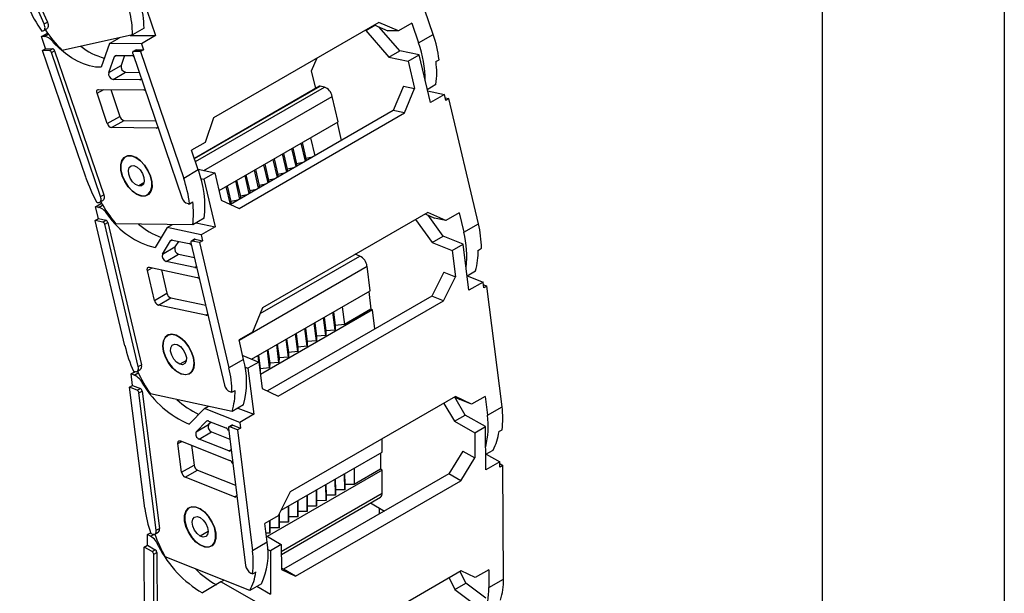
# Model space of a CAD drawing. Header units: millimetres. Extents: x 0 to 1816, y 0 to 1403.
# Tile 11 of 14: x 1593 to 1816, y 908 to 1038. Entities that reach past the tile are written whole.
import ezdxf

# ---------------------------------------------------------------- set-up
doc = ezdxf.new("R2010")
doc.units = ezdxf.units.MM
doc.header["$LTSCALE"] = 6.5
doc.layers.add('TEXT', color=140, linetype='Continuous', lineweight=25)

msp = doc.modelspace()

# ---------------------------------------------------------------- linework, layer by layer
at = {"color": 7, "linetype": 'Continuous'}
msp.add_line((1816.12, 1403.37), (1816.12, 0.02), dxfattribs=at)
for p, q in [((1598.43, 1037.21), (1584.02, 1069.56)), ((1584.73, 1069.97), (1599.14, 1037.62)), ((1686.62, 1034.85), (1676.82, 1063.61)), ((1619.94, 1045.52), (1623.67, 1034.56)), ((1598.31, 1035.72), (1599.02, 1036.12)), ((1598.43, 1037.21), (1599.14, 1037.62)), ((1621.07, 1036.27), (1618.45, 1034.76)), ((1674.27, 1037.56), (1636.8, 1015.92)), ((1671.34, 1035.74), (1673.4, 1036.93)), ((1673.27, 1036.98), (1676.32, 1035.68)), ((1678.73, 1035.65), (1674.27, 1037.56)), ((1679.04, 1031.13), (1674.4, 1036.5)), ((1681.77, 1037.4), (1678.73, 1035.65)), ((1681.77, 1037.4), (1683.3, 1032.93)), ((1597.8, 1034.35), (1599.16, 1035.14)), ((1598.73, 1031.61), (1597.8, 1034.35)), ((1598.43, 1034.35), (1597.8, 1034.35)), ((1597.85, 1035.59), (1598.16, 1035.66)), ((1598.43, 1034.35), (1599.35, 1034.88)), ((1618.45, 1034.76), (1602.48, 1031.21)), ((1613.25, 1032.81), (1615.48, 1034.1)), ((1617.88, 1034.63), (1623.67, 1034.56)), ((1623.67, 1034.56), (1620.49, 1032.73)), ((1671.34, 1035.74), (1676.57, 1029.7)), ((1678.73, 1035.65), (1676.32, 1035.68)), ((1683.3, 1032.93), (1686.62, 1034.85)), ((1598.03, 1031.21), (1598.73, 1031.61)), ((1598.73, 1031.61), (1600.32, 1031.6)), ((1599.61, 1031.19), (1600.32, 1031.6)), ((1600.54, 1032.96), (1600.77, 1033.09)), ((1613.25, 1032.81), (1611.31, 1027.39)), ((1620.49, 1032.73), (1613.25, 1032.81)), ((1620.49, 1032.73), (1620.96, 1031.36)), ((1607.83, 1002.45), (1598.03, 1031.21)), ((1599.61, 1031.19), (1598.03, 1031.21)), ((1600.09, 1030.73), (1600.79, 1031.14)), ((1611.22, 998.05), (1600.09, 1030.73)), ((1600.79, 1031.14), (1611.93, 998.46)), ((1613.05, 1026.18), (1614.35, 1029.8)), ((1614.35, 1029.8), (1614.8, 1030.06)), ((1614.7, 1030.07), (1618.25, 1030.02)), ((1616.67, 1030.04), (1615.88, 1027.81)), ((1618.5, 1030.51), (1629.64, 997.83)), ((1619.28, 1031.35), (1618.57, 1030.94)), ((1618.66, 1030.97), (1619.37, 1031.38)), ((1620.25, 1030.95), (1618.66, 1030.97)), ((1619.37, 1031.38), (1620.96, 1031.36)), ((1620.96, 1031.36), (1620.25, 1030.95)), ((1620.25, 1030.95), (1630.05, 1002.19)), ((1659.05, 1026.59), (1660.34, 1029.51)), ((1676.57, 1029.7), (1679.04, 1031.13)), ((1676.57, 1029.7), (1680.95, 1028.77)), ((1683.43, 1030.2), (1679.04, 1031.13)), ((1680.95, 1028.77), (1683.43, 1030.2)), ((1685.98, 1019.38), (1683.43, 1030.2)), ((1613.05, 1026.18), (1615.88, 1027.81)), ((1680.95, 1028.77), (1682.42, 1022.55)), ((1687.26, 1028.7), (1687.96, 1029.11)), ((1614.03, 1024.62), (1616.86, 1026.25)), ((1616.86, 1026.25), (1619.97, 1026.21)), ((1620.12, 1024.55), (1620.44, 1024.73)), ((1659.99, 1022.6), (1659.05, 1026.59)), ((1620.12, 1024.55), (1614.03, 1024.62)), ((1660.82, 1023.08), (1632.48, 1006.73)), ((1632.5, 1006.67), (1660.96, 1023.1)), ((1632.73, 1006), (1661.97, 1022.88)), ((1661.97, 1022.88), (1660.96, 1023.1)), ((1679.86, 1023.1), (1677.55, 1017.56)), ((1679.86, 1023.1), (1682.42, 1022.55)), ((1680.11, 1017.02), (1682.42, 1022.55)), ((1685.27, 1022.37), (1687.25, 1023.52)), ((1610.41, 1021.48), (1611.95, 1022.37)), ((1612.74, 1014.63), (1610.41, 1021.48)), ((1610.73, 1022.38), (1620.89, 1022.27)), ((1613.5, 1022.35), (1615.57, 1016.26)), ((1634.64, 1003.99), (1663.75, 1020.79)), ((1665.11, 1015.02), (1663.75, 1020.79)), ((1685.35, 1022.03), (1689.16, 1021.22)), ((1689.16, 1021.22), (1685.98, 1019.38)), ((1689.48, 1019.87), (1689.16, 1021.22)), ((1689.34, 1020.45), (1690.19, 1020.27)), ((1690.19, 1020.27), (1689.48, 1019.87)), ((1696.88, 991.88), (1690.19, 1020.27)), ((1612.74, 1014.63), (1615.57, 1016.26)), ((1636.8, 1015.92), (1634.89, 1010.34)), ((1677.55, 1017.56), (1640.68, 996.28)), ((1642.63, 995.38), (1680.11, 1017.02)), ((1680.11, 1017.02), (1677.55, 1017.56)), ((1613.69, 1013.71), (1616.52, 1015.34)), ((1623.85, 1013.59), (1613.69, 1013.71)), ((1616.52, 1015.34), (1623.7, 1015.26)), ((1623.85, 1013.59), (1624.17, 1013.78)), ((1638.07, 999.41), (1665.11, 1015.02)), ((1664.83, 1014.86), (1665.79, 1010.78)), ((1658.82, 1011.39), (1659.78, 1007.31)), ((1634.89, 1010.34), (1631.85, 1008.59)), ((1657.66, 1006.08), (1656.69, 1010.17)), ((1656.91, 1010.29), (1657.75, 1006.72)), ((1616.86, 1007.14), (1616.82, 1007.11)), ((1633.37, 1004.11), (1631.85, 1008.59)), ((1653.42, 1003.63), (1652.45, 1007.72)), ((1652.67, 1007.84), (1653.51, 1004.27)), ((1655.54, 1004.86), (1654.57, 1008.94)), ((1654.79, 1009.07), (1655.63, 1005.5)), ((1659.27, 1007.01), (1657.75, 1006.72)), ((1649.17, 1001.18), (1648.21, 1005.27)), ((1648.42, 1005.39), (1649.27, 1001.82)), ((1651.29, 1002.41), (1650.33, 1006.49)), ((1650.55, 1006.62), (1651.39, 1003.05)), ((1655.63, 1005.5), (1655.59, 1004.89)), ((1657.15, 1005.79), (1655.63, 1005.5)), ((1657.75, 1006.72), (1657.72, 1006.12)), ((1616.15, 1002.79), (1616.12, 1002.77)), ((1633.37, 1004.11), (1630.05, 1002.19)), ((1633.32, 1004.27), (1637.11, 1003.46)), ((1637.11, 1003.46), (1634.64, 1002.03)), ((1637.11, 1003.46), (1638.58, 997.24)), ((1644.93, 998.73), (1643.97, 1002.82)), ((1644.18, 1002.94), (1645.02, 999.38)), ((1647.05, 999.96), (1646.09, 1004.04)), ((1646.3, 1004.17), (1647.14, 1000.6)), ((1651.39, 1003.05), (1651.35, 1002.44)), ((1652.91, 1003.34), (1651.39, 1003.05)), ((1653.51, 1004.27), (1653.47, 1003.67)), ((1655.03, 1004.56), (1653.51, 1004.27)), ((1621.04, 1001.16), (1619.86, 1000.49)), ((1633.97, 1002.18), (1634.64, 1002.03)), ((1634.64, 1002.03), (1637.19, 991.21)), ((1640.69, 996.29), (1639.72, 1000.37)), ((1639.94, 1000.49), (1640.78, 996.93)), ((1642.81, 997.51), (1641.85, 1001.6)), ((1642.06, 1001.72), (1642.9, 998.15)), ((1647.14, 1000.6), (1647.11, 999.99)), ((1648.67, 1000.89), (1647.14, 1000.6)), ((1649.27, 1001.82), (1649.23, 1001.22)), ((1650.79, 1002.12), (1649.27, 1001.82)), ((1611.22, 998.05), (1611.93, 998.46)), ((1621.82, 998.45), (1622.3, 998.73)), ((1642.9, 998.15), (1642.87, 997.54)), ((1644.42, 998.44), (1642.9, 998.15)), ((1645.02, 999.38), (1644.99, 998.77)), ((1646.54, 999.67), (1645.02, 999.38)), ((1610.08, 995.76), (1611.43, 996.54)), ((1610.72, 993.06), (1610.08, 995.76)), ((1610.76, 995.62), (1610.08, 995.76)), ((1610.4, 996.69), (1610.74, 996.69)), ((1610.76, 995.62), (1611.66, 996.14)), ((1611.02, 996.76), (1611.73, 997.17)), ((1631.06, 996.45), (1631.4, 996.45)), ((1631.4, 996.45), (1632.1, 996.86)), ((1638.58, 997.24), (1642.63, 995.38)), ((1640.78, 996.93), (1640.74, 996.32)), ((1642.3, 997.22), (1640.78, 996.93)), ((1612.82, 993.89), (1613.04, 994.02)), ((1685.42, 994.48), (1647.95, 972.84)), ((1684.82, 994.13), (1686.92, 993.17)), ((1689.48, 992.62), (1685.42, 994.48)), ((1688.88, 989.08), (1685.47, 993.83)), ((1692.52, 994.38), (1689.48, 992.62)), ((1692.52, 994.38), (1693.56, 989.96)), ((1610.01, 992.65), (1610.72, 993.06)), ((1611.7, 992.29), (1610.01, 992.65)), ((1616.71, 964.25), (1610.01, 992.65)), ((1610.72, 993.06), (1612.41, 992.7)), ((1611.7, 992.29), (1612.41, 992.7)), ((1612.14, 991.77), (1612.85, 992.18)), ((1619.76, 959.49), (1612.14, 991.77)), ((1612.85, 992.18), (1620.46, 959.9)), ((1632.1, 991.68), (1614.66, 991.88)), ((1626.32, 991.02), (1627.55, 991.73)), ((1634.72, 993.19), (1632.1, 991.68)), ((1632.89, 992.13), (1637.19, 991.21)), ((1682.65, 992.88), (1686.41, 987.65)), ((1689.48, 992.62), (1686.92, 993.17)), ((1693.56, 989.96), (1696.88, 991.88)), ((1626.32, 991.02), (1623.55, 986.48)), ((1634.01, 989.38), (1626.32, 991.02)), ((1637.19, 991.21), (1634.01, 989.38)), ((1634.01, 989.38), (1634.33, 988.03)), ((1686.41, 987.65), (1688.88, 989.08)), ((1693.43, 987.28), (1688.88, 989.08)), ((1625.24, 985), (1627.09, 988.03)), ((1627.09, 988.03), (1627.39, 988.21)), ((1627.51, 988.2), (1631.27, 987.39)), ((1628.85, 987.91), (1628.07, 986.64)), ((1631.7, 987.6), (1639.31, 955.32)), ((1632.5, 988.37), (1631.79, 987.96)), ((1631.93, 987.98), (1632.64, 988.39)), ((1633.62, 987.62), (1631.93, 987.98)), ((1632.64, 988.39), (1634.33, 988.03)), ((1634.33, 988.03), (1633.62, 987.62)), ((1633.62, 987.62), (1640.32, 959.22)), ((1686.41, 987.65), (1690.95, 985.85)), ((1690.95, 985.85), (1693.43, 987.28)), ((1694.74, 976.84), (1693.43, 987.28)), ((1625.24, 985), (1628.07, 986.64)), ((1626.08, 983.36), (1628.91, 984.99)), ((1628.91, 984.99), (1632.5, 984.23)), ((1647.39, 971.52), (1670, 984.57)), ((1670, 984.57), (1668.97, 984.98)), ((1690.95, 985.85), (1691.71, 979.85)), ((1696.86, 985.93), (1697.57, 986.34)), ((1632.55, 981.98), (1626.08, 983.36)), ((1621.83, 981.27), (1622.91, 981.9)), ((1623.42, 974.51), (1621.83, 981.27)), ((1622.29, 982.03), (1633.08, 979.73)), ((1625, 981.45), (1626.25, 976.14)), ((1632.55, 981.98), (1632.97, 982.23)), ((1642.6, 965.53), (1671.62, 982.28)), ((1672.32, 976.71), (1671.62, 982.28)), ((1689.05, 980.9), (1686.32, 975.5)), ((1689.05, 980.9), (1691.71, 979.85)), ((1694.33, 980.12), (1696.19, 981.19)), ((1694.33, 980.1), (1697.92, 978.68)), ((1688.97, 974.45), (1691.71, 979.85)), ((1697.92, 978.68), (1694.74, 976.84)), ((1698.08, 977.38), (1697.92, 978.68)), ((1697.99, 978.1), (1698.79, 977.78)), ((1623.42, 974.51), (1626.25, 976.14)), ((1645.46, 961.2), (1672.32, 976.71)), ((1672.01, 976.53), (1672.52, 972.5)), ((1698.79, 977.78), (1698.08, 977.38)), ((1702.24, 950.38), (1698.79, 977.78)), ((1624.31, 973.47), (1627.14, 975.1)), ((1635.1, 971.17), (1624.31, 973.47)), ((1627.14, 975.1), (1635.05, 973.41)), ((1686.32, 975.5), (1649.04, 953.98)), ((1651.5, 952.81), (1688.97, 974.45)), ((1688.97, 974.45), (1686.32, 975.5)), ((1635.1, 971.17), (1635.52, 971.41)), ((1647.95, 972.84), (1645.64, 967.31)), ((1672.87, 972.36), (1647.47, 957.7)), ((1664.39, 967.8), (1663.88, 971.84)), ((1664.01, 971.91), (1664.4, 968.83)), ((1666, 973.06), (1666.51, 969.03)), ((1672.52, 972.5), (1666.51, 969.03)), ((1672.87, 972.36), (1672.52, 972.5)), ((1673.41, 968.05), (1672.87, 972.36)), ((1660.14, 965.35), (1659.64, 969.39)), ((1659.77, 969.46), (1660.16, 966.38)), ((1662.26, 966.58), (1661.76, 970.61)), ((1661.89, 970.69), (1662.28, 967.61)), ((1666.51, 969.03), (1664.4, 968.83)), ((1645.64, 967.31), (1642.6, 965.56)), ((1655.9, 962.91), (1655.39, 966.94)), ((1655.53, 967.01), (1655.91, 963.93)), ((1658.02, 964.13), (1657.52, 968.16)), ((1657.65, 968.24), (1658.03, 965.16)), ((1662.28, 967.61), (1662.26, 966.58)), ((1664.39, 967.8), (1662.28, 967.61)), ((1664.4, 968.83), (1664.39, 967.8)), ((1626.48, 966.65), (1626.38, 966.59)), ((1643.64, 961.14), (1642.6, 965.56)), ((1651.66, 960.46), (1651.15, 964.49)), ((1651.28, 964.57), (1651.67, 961.48)), ((1653.78, 961.68), (1653.27, 965.71)), ((1653.4, 965.79), (1653.79, 962.71)), ((1658.03, 965.16), (1658.02, 964.13)), ((1660.14, 965.35), (1658.03, 965.16)), ((1660.16, 966.38), (1660.14, 965.35)), ((1662.26, 966.58), (1660.16, 966.38)), ((1625.51, 962.96), (1625.48, 962.94)), ((1649.54, 959.23), (1649.03, 963.26)), ((1649.16, 963.34), (1649.55, 960.26)), ((1653.79, 962.71), (1653.78, 961.68)), ((1655.9, 962.91), (1653.79, 962.71)), ((1655.91, 963.93), (1655.9, 962.91)), ((1658.02, 964.13), (1655.91, 963.93)), ((1630.66, 960.91), (1629.16, 960.05)), ((1643.64, 961.14), (1640.32, 959.22)), ((1643.44, 962), (1647.11, 960.54)), ((1647.11, 960.54), (1644.63, 959.12)), ((1647.1, 960.55), (1646.91, 962.04)), ((1647.04, 962.12), (1647.43, 959.03)), ((1647.11, 960.54), (1647.86, 954.54)), ((1649.55, 960.26), (1649.54, 959.23)), ((1651.66, 960.46), (1649.55, 960.26)), ((1651.67, 961.48), (1651.66, 960.46)), ((1653.78, 961.68), (1651.67, 961.48)), ((1618.15, 957.84), (1619.05, 958.36)), ((1618.48, 955.23), (1618.15, 957.84)), ((1618.85, 957.56), (1618.15, 957.84)), ((1618.7, 958.43), (1619.06, 958.36)), ((1618.85, 957.56), (1619.76, 958.09)), ((1619.49, 958.41), (1620.2, 958.82)), ((1619.76, 959.49), (1620.46, 959.9)), ((1631.38, 957.93), (1631.85, 958.2)), ((1644, 959.37), (1644.63, 959.12)), ((1644.63, 959.12), (1645.95, 948.68)), ((1647.43, 959.03), (1647.42, 958.1)), ((1649.54, 959.23), (1647.43, 959.03)), ((1620.82, 955.54), (1621.03, 955.66)), ((1617.77, 954.82), (1618.48, 955.23)), ((1619.52, 954.13), (1617.77, 954.82)), ((1621.22, 927.42), (1617.77, 954.82)), ((1618.48, 955.23), (1620.23, 954.54)), ((1619.52, 954.13), (1620.23, 954.54)), ((1619.92, 953.56), (1620.63, 953.96)), ((1623.84, 922.41), (1619.92, 953.56)), ((1620.63, 953.96), (1624.55, 922.82)), ((1641.04, 949.35), (1622.51, 953.3)), ((1640.64, 953.76), (1641, 953.68)), ((1641, 953.68), (1641.71, 954.09)), ((1647.86, 954.54), (1651.5, 952.81)), ((1691.71, 952.7), (1654.23, 931.07)), ((1689.02, 951.15), (1691.43, 947.09)), ((1693.9, 948.52), (1691.5, 952.58)), ((1691.51, 952.58), (1692.68, 952.02)), ((1695.34, 950.97), (1691.71, 952.7)), ((1695.34, 950.97), (1692.68, 952.02)), ((1698.38, 952.73), (1695.34, 950.97)), ((1698.38, 952.73), (1698.91, 948.46)), ((1634.8, 950), (1631.27, 946.45)), ((1634.8, 950), (1635.67, 950.5)), ((1642.77, 946.84), (1634.8, 950)), ((1643.65, 950.86), (1641.04, 949.35)), ((1642.34, 950.11), (1645.95, 948.68)), ((1698.91, 948.46), (1702.24, 950.38)), ((1632.88, 944.73), (1635.24, 947.1)), ((1635.24, 947.1), (1635.39, 947.19)), ((1635.7, 947.16), (1639.6, 945.62)), ((1636.27, 946.93), (1635.71, 946.37)), ((1645.95, 948.68), (1642.77, 946.84)), ((1642.77, 946.84), (1642.93, 945.54)), ((1691.43, 947.09), (1693.9, 948.52)), ((1691.43, 947.09), (1696.03, 944.47)), ((1698.5, 945.9), (1693.9, 948.52)), ((1632.88, 944.73), (1635.71, 946.37)), ((1633.56, 943.05), (1636.39, 944.68)), ((1636.39, 944.68), (1640.49, 943.06)), ((1640.18, 945.52), (1644.1, 914.38)), ((1640.99, 946.23), (1640.28, 945.82)), ((1640.48, 945.82), (1641.18, 946.23)), ((1642.22, 945.13), (1640.48, 945.82)), ((1641.18, 946.23), (1642.93, 945.54)), ((1642.93, 945.54), (1642.22, 945.13)), ((1642.22, 945.13), (1645.67, 917.73)), ((1696.03, 944.47), (1698.5, 945.9)), ((1696.03, 944.47), (1696.05, 938.82)), ((1698.55, 936.07), (1698.5, 945.9)), ((1701.54, 944.76), (1702.25, 945.17)), ((1628.76, 942.06), (1629.61, 942.55)), ((1629.35, 942.65), (1640.53, 938.22)), ((1640.26, 940.4), (1633.56, 943.05)), ((1675.03, 940.13), (1675.02, 943.07)), ((1629.58, 935.54), (1628.76, 942.06)), ((1631.85, 941.66), (1632.41, 937.17)), ((1640.26, 940.4), (1640.79, 940.7)), ((1652.13, 926.91), (1675.03, 940.13)), ((1674.68, 939.93), (1674.69, 936.24)), ((1693.36, 940.35), (1690.2, 935.16)), ((1693.36, 940.35), (1696.05, 938.82)), ((1698.53, 939.61), (1700.21, 940.58)), ((1692.88, 933.63), (1696.05, 938.82)), ((1701.73, 937.91), (1698.55, 936.07)), ((1698.64, 939.67), (1701.73, 937.91)), ((1701.73, 936.68), (1701.73, 937.91)), ((1629.58, 935.54), (1632.41, 937.17)), ((1630.39, 934.39), (1633.22, 936.02)), ((1633.22, 936.02), (1641.8, 932.62)), ((1675.05, 936.04), (1648.98, 920.99)), ((1668.67, 936.46), (1668.68, 932.77)), ((1674.69, 936.24), (1668.68, 932.77)), ((1675.05, 936.04), (1674.69, 936.24)), ((1675.07, 930.8), (1675.05, 936.04)), ((1701.73, 937.5), (1702.44, 937.09)), ((1702.44, 937.09), (1701.73, 936.68)), ((1702.56, 911.3), (1702.44, 937.09)), ((1641.57, 929.96), (1630.39, 934.39)), ((1690.2, 935.16), (1652.72, 913.53)), ((1655.41, 911.99), (1692.88, 933.63)), ((1664.44, 930.32), (1664.42, 934.01)), ((1664.43, 934.01), (1664.44, 931.54)), ((1666.55, 935.24), (1666.56, 932.76)), ((1666.56, 931.55), (1666.55, 935.23)), ((1692.88, 933.63), (1690.2, 935.16)), ((1654.23, 931.07), (1651.5, 925.66)), ((1660.2, 927.87), (1660.18, 931.56)), ((1660.19, 931.56), (1660.2, 929.09)), ((1662.32, 929.1), (1662.3, 932.79)), ((1662.31, 932.79), (1662.32, 930.32)), ((1666.56, 931.55), (1664.44, 931.54)), ((1664.44, 931.54), (1664.44, 930.32)), ((1668.68, 932.77), (1666.56, 932.76)), ((1666.56, 932.76), (1666.56, 931.55)), ((1641.57, 929.96), (1642.1, 930.26)), ((1652.19, 917.59), (1675.07, 930.8)), ((1652.2, 916.91), (1674.66, 929.88)), ((1655.94, 929.12), (1655.96, 926.64)), ((1655.96, 925.42), (1655.94, 929.11)), ((1658.08, 926.65), (1658.06, 930.34)), ((1658.07, 930.34), (1658.08, 927.87)), ((1662.32, 929.1), (1660.2, 929.09)), ((1660.2, 929.09), (1660.2, 927.87)), ((1662.32, 930.32), (1662.32, 929.1)), ((1664.44, 930.32), (1662.32, 930.32)), ((1631.45, 927.58), (1631.3, 927.5)), ((1653.83, 924.2), (1653.82, 927.89)), ((1653.82, 927.89), (1653.83, 925.42)), ((1658.08, 926.65), (1655.96, 926.64)), ((1655.96, 926.64), (1655.96, 925.42)), ((1658.08, 927.87), (1658.08, 926.65)), ((1660.2, 927.87), (1658.08, 927.87)), ((1672.4, 928.57), (1675.61, 926.74)), ((1674.47, 926.08), (1674.47, 927.39)), ((1630.31, 924.54), (1630.27, 924.52)), ((1651.5, 925.66), (1648.46, 923.91)), ((1649.59, 921.75), (1649.58, 924.56)), ((1649.58, 924.56), (1649.59, 922.97)), ((1651.7, 926.07), (1651.71, 924.19)), ((1651.71, 922.97), (1651.7, 926.06)), ((1653.83, 925.42), (1653.83, 924.2)), ((1655.96, 925.42), (1653.83, 925.42)), ((1623.84, 922.41), (1624.55, 922.82)), ((1635.6, 922.11), (1633.81, 921.08)), ((1648.99, 919.65), (1648.46, 923.91)), ((1649.59, 922.97), (1649.59, 921.75)), ((1651.71, 922.97), (1649.59, 922.97)), ((1653.83, 924.2), (1651.71, 924.19)), ((1651.71, 924.19), (1651.71, 922.97)), ((1621.82, 921.44), (1622.52, 921.84)), ((1621.83, 918.98), (1621.82, 921.44)), ((1622.53, 921.03), (1621.82, 921.44)), ((1622.53, 921.03), (1623.27, 921.46)), ((1622.58, 921.67), (1622.95, 921.52)), ((1623.54, 921.53), (1624.25, 921.94)), ((1649.59, 921.75), (1648.73, 921.75)), ((1648.81, 921.09), (1652.19, 919.16)), ((1621.12, 918.57), (1621.83, 918.98)), ((1622.89, 917.56), (1621.12, 918.57)), ((1621.24, 892.78), (1621.12, 918.57)), ((1621.83, 918.98), (1623.6, 917.97)), ((1622.89, 917.56), (1623.6, 917.97)), ((1624.36, 918.76), (1624.57, 918.88)), ((1636.3, 918.83), (1636.75, 919.1)), ((1648.99, 919.65), (1645.67, 917.73)), ((1649.14, 918.06), (1649.71, 917.73)), ((1652.19, 919.16), (1649.71, 917.73)), ((1649.71, 917.73), (1649.75, 907.91)), ((1652.19, 919.16), (1652.21, 913.51)), ((1623.25, 916.95), (1623.95, 917.36)), ((1623.38, 887.64), (1623.25, 916.95)), ((1623.95, 917.36), (1624.09, 888.05)), ((1645.06, 908.74), (1625.87, 916.35)), ((1652.72, 913.53), (1652.21, 913.77)), ((1652.21, 913.51), (1655.41, 911.99)), ((1655.41, 911.99), (1652.72, 913.53)), ((1692.98, 913.16), (1655.5, 891.53)), ((1696.17, 911.64), (1692.98, 913.16)), ((1699.22, 913.4), (1696.17, 911.64)), ((1699.22, 913.4), (1699.23, 909.38)), ((1638.51, 910.68), (1639.19, 911.07)), ((1645.31, 912.66), (1645.68, 912.51)), ((1645.68, 912.51), (1646.39, 912.92)), ((1690.24, 911.58), (1691.52, 908.94)), ((1693.99, 910.37), (1692.72, 913.01)), ((1699.23, 909.38), (1702.56, 911.3)), ((1638.51, 910.68), (1634.3, 908.19)), ((1646.57, 906.07), (1638.51, 910.68)), ((1647.67, 910.25), (1645.06, 908.74)), ((1646.67, 909.67), (1649.75, 907.91)), ((1691.52, 908.94), (1693.99, 910.37)), ((1691.52, 908.94), (1696.07, 905.55)), ((1698.54, 906.98), (1693.99, 910.37))]:
    msp.add_line(p, q)
at = {"flags": 128}
for points in [[(1598.16, 1035.66), (1598.32, 1035.72), (1598.45, 1035.84), (1598.55, 1035.99), (1598.6, 1036.19), (1598.62, 1036.42), (1598.6, 1036.67), (1598.53, 1036.94), (1598.43, 1037.21)], [(1599.14, 1037.62), (1599.24, 1037.35), (1599.3, 1037.08), (1599.33, 1036.83), (1599.31, 1036.6), (1599.25, 1036.4), (1599.16, 1036.24), (1599.03, 1036.13), (1599.02, 1036.12)], [(1611.31, 1027.39), (1610.05, 1027.44), (1608.73, 1027.69), (1607.37, 1028.13), (1605.99, 1028.75), (1604.6, 1029.56), (1603.22, 1030.54), (1601.86, 1031.68), (1600.54, 1032.96)], [(1618.66, 1030.97), (1618.6, 1030.96), (1618.55, 1030.93), (1618.51, 1030.89), (1618.48, 1030.84), (1618.47, 1030.77), (1618.47, 1030.69), (1618.48, 1030.6), (1618.5, 1030.51)], [(1619.28, 1031.35), (1619.31, 1031.37), (1619.37, 1031.38)], [(1610.41, 1021.48), (1610.36, 1021.66), (1610.34, 1021.83), (1610.34, 1021.98), (1610.38, 1022.12), (1610.43, 1022.23), (1610.51, 1022.32), (1610.62, 1022.37), (1610.73, 1022.38)], [(1616.12, 1002.77), (1615.81, 1004.07), (1615.78, 1005.26), (1616.04, 1006.24), (1616.57, 1006.94), (1617.32, 1007.3), (1618.23, 1007.29), (1619.23, 1006.91), (1620.24, 1006.19), (1621.18, 1005.2), (1621.96, 1004), (1622.53, 1002.7)], [(1618.25, 1007.29), (1617.35, 1007.31), (1616.6, 1006.96), (1616.07, 1006.28), (1615.81, 1005.31), (1615.83, 1004.14), (1616.13, 1002.85), (1616.69, 1001.57), (1617.46, 1000.38), (1618.39, 999.38), (1619.39, 998.66), (1620.38, 998.28)], [(1620.38, 998.28), (1621.29, 998.26), (1622.03, 998.6), (1622.56, 999.29), (1622.82, 1000.26), (1622.8, 1001.43), (1622.5, 1002.71), (1621.94, 1004), (1621.17, 1005.19), (1620.24, 1006.19), (1619.25, 1006.91), (1618.25, 1007.29)], [(1619.86, 1000.49), (1619.16, 1000.8), (1618.48, 1001.42), (1617.93, 1002.24), (1617.6, 1003.15), (1617.52, 1004), (1617.72, 1004.67), (1618.16, 1005.05), (1618.77, 1005.08)], [(1618.77, 1005.08), (1619.47, 1004.77), (1620.15, 1004.15), (1620.7, 1003.32), (1621.04, 1002.42), (1621.11, 1001.57), (1620.92, 1000.9), (1620.47, 1000.52), (1619.86, 1000.49)], [(1622.53, 1002.7), (1622.85, 1001.4), (1622.87, 1000.21), (1622.61, 999.23), (1622.09, 998.53), (1621.34, 998.17), (1620.43, 998.18), (1619.42, 998.56), (1618.41, 999.27), (1617.48, 1000.27), (1616.69, 1001.47), (1616.12, 1002.77)], [(1610.74, 996.69), (1610.91, 996.71), (1611.07, 996.79), (1611.19, 996.91), (1611.27, 997.08), (1611.32, 997.29), (1611.33, 997.52), (1611.3, 997.78), (1611.22, 998.05)], [(1611.93, 998.46), (1612, 998.19), (1612.04, 997.93), (1612.03, 997.7), (1611.98, 997.49), (1611.9, 997.32), (1611.77, 997.2), (1611.73, 997.17)], [(1631.93, 987.98), (1631.87, 987.98), (1631.81, 987.97), (1631.76, 987.94), (1631.72, 987.9), (1631.7, 987.84), (1631.69, 987.77), (1631.69, 987.68), (1631.7, 987.6)], [(1621.83, 981.27), (1621.8, 981.45), (1621.8, 981.61), (1621.82, 981.75), (1621.87, 981.87), (1621.95, 981.96), (1622.05, 982.02), (1622.16, 982.04), (1622.29, 982.03)], [(1625.48, 962.94), (1625.31, 964.2), (1625.44, 965.29), (1625.84, 966.13), (1626.49, 966.66), (1627.34, 966.83), (1628.31, 966.62), (1629.32, 966.06), (1630.3, 965.18), (1631.17, 964.07), (1631.85, 962.8), (1632.29, 961.49)], [(1628.33, 966.61), (1627.37, 966.83), (1626.53, 966.67), (1625.88, 966.16), (1625.47, 965.33), (1625.34, 964.25), (1625.5, 963.02), (1625.93, 961.72), (1626.6, 960.46), (1627.45, 959.35), (1628.42, 958.48), (1629.43, 957.91)], [(1629.16, 960.05), (1628.45, 960.49), (1627.82, 961.2), (1627.34, 962.07), (1627.1, 962.97), (1627.13, 963.77), (1627.42, 964.33), (1627.94, 964.58), (1628.6, 964.48)], [(1629.43, 957.91), (1630.39, 957.7), (1631.23, 957.86), (1631.88, 958.37), (1632.28, 959.2), (1632.41, 960.27), (1632.26, 961.51), (1631.83, 962.81), (1631.16, 964.07), (1630.31, 965.17), (1629.34, 966.05), (1628.33, 966.61)], [(1628.6, 964.48), (1629.3, 964.04), (1629.94, 963.33), (1630.42, 962.46), (1630.66, 961.56), (1630.63, 960.76), (1630.34, 960.2), (1629.82, 959.94), (1629.16, 960.05)], [(1632.29, 961.49), (1632.45, 960.24), (1632.33, 959.14), (1631.93, 958.3), (1631.28, 957.77), (1630.43, 957.61), (1629.46, 957.81), (1628.45, 958.38), (1627.47, 959.25), (1626.6, 960.37), (1625.92, 961.63), (1625.48, 962.94)], [(1619.06, 958.36), (1619.25, 958.34), (1619.43, 958.38), (1619.57, 958.47), (1619.69, 958.6), (1619.76, 958.78), (1619.8, 958.99), (1619.8, 959.23), (1619.76, 959.49)], [(1640.48, 945.82), (1640.41, 945.84), (1640.35, 945.84), (1640.29, 945.82), (1640.25, 945.79), (1640.21, 945.74), (1640.19, 945.68), (1640.18, 945.61), (1640.18, 945.52)], [(1628.76, 942.06), (1628.76, 942.22), (1628.78, 942.37), (1628.82, 942.5), (1628.89, 942.59), (1628.98, 942.66), (1629.09, 942.69), (1629.22, 942.69), (1629.35, 942.65)], [(1630.27, 924.52), (1630.26, 925.7), (1630.53, 926.67), (1631.07, 927.36), (1631.83, 927.7), (1632.75, 927.67), (1633.76, 927.27), (1634.76, 926.54), (1635.69, 925.52), (1636.47, 924.32), (1637.03, 923.02), (1637.33, 921.72)], [(1633.78, 927.26), (1632.79, 927.66), (1631.87, 927.7), (1631.12, 927.37), (1630.58, 926.7), (1630.3, 925.75), (1630.3, 924.58), (1630.59, 923.3), (1631.14, 922.01), (1631.9, 920.81), (1632.82, 919.81), (1633.82, 919.07)], [(1633.82, 919.07), (1634.81, 918.67), (1635.73, 918.63), (1636.48, 918.96), (1637.02, 919.63), (1637.3, 920.58), (1637.3, 921.75), (1637.01, 923.03), (1636.46, 924.32), (1635.7, 925.52), (1634.78, 926.52), (1633.78, 927.26)], [(1637.33, 921.72), (1637.34, 920.54), (1637.07, 919.57), (1636.53, 918.88), (1635.77, 918.54), (1634.85, 918.57), (1633.85, 918.97), (1632.84, 919.71), (1631.91, 920.72), (1631.13, 921.92), (1630.57, 923.22), (1630.27, 924.52)], [(1633.81, 921.08), (1633.12, 921.63), (1632.53, 922.42), (1632.14, 923.32), (1632, 924.2), (1632.13, 924.92), (1632.52, 925.37), (1633.1, 925.49), (1633.79, 925.25)], [(1633.79, 925.25), (1634.48, 924.7), (1635.07, 923.91), (1635.46, 923.01), (1635.6, 922.14), (1635.47, 921.41), (1635.08, 920.96), (1634.5, 920.84), (1633.81, 921.08)], [(1622.95, 921.52), (1623.16, 921.47), (1623.34, 921.47), (1623.51, 921.51), (1623.65, 921.61), (1623.75, 921.76), (1623.82, 921.95), (1623.85, 922.17), (1623.84, 922.41)]]:
    msp.add_lwpolyline(points, dxfattribs=at)
for centre, radius, start, end in [((1592.75, 1035.64), 28.32, 1.2681, 24.9759), ((1627.8, 1055.9), 36.18, 204.0389, 214.1431), ((1594.22, 1034.62), 24.23, 0.325, 13.4831), ((1626.36, 1054.76), 33.54, 214.0158, 224.6043), ((1598.12, 1031.57), 2.8, 29.8098, 83.4345), ((1659.48, 1025.46), 28.72, 7.2916, 19.0816), ((1600.18, 1030.98), 0.631, 14.2584, 77.3302), ((1615.79, 1043.74), 14.73, 231.8869, 255.333), ((1659.24, 1024.26), 25.57, 0.1676, 19.8134), ((1599.48, 1030.57), 0.631, 14.2584, 77.3302), ((1614.7, 1029.7), 0.366, 88.8714, 163.5767), ((1618.17, 1029.21), 0.818, 45.2288, 84.5418), ((1617.17, 1027.54), 1.32, 167.8865, 256.2743), ((1667.71, 1026.12), 19.72, 352.4046, 7.5077), ((1614.34, 1025.9), 1.32, 167.8865, 256.2743), ((1620.13, 1024.91), 0.36, 268.5459, 337.8004), ((1660.91, 1022.91), 0.196, 75.369, 118.6977), ((1660.99, 1020.25), 2.81, 11.1196, 69.5159), ((1620.82, 1021.45), 0.818, 45.2288, 84.5418), ((1616.79, 1016.57), 1.26, 194.2584, 257.3302), ((1613.97, 1014.94), 1.26, 194.2584, 257.3302), ((1623.86, 1013.95), 0.36, 268.5459, 337.8004), ((1641.01, 1013.83), 35.09, 198.9275, 209.2412), ((1610.83, 995.8), 24.03, 353.7605, 20.2417), ((1602.91, 992.8), 28.72, 7.2916, 19.0816), ((1642.22, 1014.42), 35.61, 209.5188, 219.2877), ((1631.47, 998.3), 1.89, 194.2584, 257.3302), ((1612.55, 994.28), 19.72, 352.4046, 7.5077), ((1609.82, 992.41), 3.35, 26.4192, 73.7739), ((1628.31, 1004.84), 18.97, 215.2385, 255.4736), ((1611.45, 991.63), 0.703, 11.1196, 69.5159), ((1612.16, 992.04), 0.703, 11.1196, 69.5159), ((1630.99, 1004.94), 17.25, 229.5265, 249.5109), ((1673.22, 986.13), 24.35, 0.4908, 13.6559), ((1672.23, 984.54), 22.01, 353.356, 14.2449), ((1627.41, 987.84), 0.369, 74.2631, 148.5148), ((1630.94, 986.32), 1.12, 36.3238, 72.8482), ((1632.59, 988.2), 0.196, 75.369, 118.6977), ((1626.5, 984.61), 1.32, 162.802, 251.4144), ((1629.33, 986.24), 1.32, 162.802, 251.4144), ((1668.64, 981.89), 3, 7.3145, 63.0183), ((1681.33, 985.73), 15.53, 343.0266, 0.7427), ((1632.65, 982.34), 0.372, 254.6567, 333.6264), ((1632.75, 978.66), 1.12, 36.3238, 72.8482), ((1627.63, 976.41), 1.41, 191.1196, 249.5159), ((1624.8, 974.78), 1.41, 191.1196, 249.5159), ((1635.2, 971.52), 0.372, 254.6567, 333.6264), ((1648.35, 971.83), 32.53, 193.4718, 204.3205), ((1624.71, 955.98), 19.62, 344.8831, 15.2522), ((1652.45, 973.68), 36.22, 204.8543, 214.251), ((1619.59, 959.54), 0.947, 310.3894, 22.4581), ((1616.65, 953.47), 24.35, 0.4908, 13.6559), ((1617.27, 954.05), 3.85, 22.7894, 65.735), ((1640.18, 967.24), 22.62, 211.1377, 246.8167), ((1619.18, 953.46), 0.751, 7.3145, 63.0183), ((1619.88, 953.87), 0.751, 7.3145, 63.0183), ((1641.38, 955.73), 2.11, 191.1196, 249.5159), ((1626.18, 953.89), 15.53, 343.0266, 0.7427), ((1641.43, 965.79), 18.87, 226.867, 245.0929), ((1682.58, 947.73), 19.83, 352.5999, 7.7011), ((1635.51, 946.8), 0.413, 62.9168, 131.6246), ((1681.28, 945.85), 17.83, 345.2891, 8.4207), ((1634.04, 944.22), 1.26, 156.224, 247.8726), ((1636.87, 945.86), 1.26, 156.224, 247.8726), ((1638.99, 944.36), 1.39, 25.227, 64.1136), ((1641.09, 946.03), 0.216, 63.7359, 117.3831), ((1689.6, 946.26), 12.04, 331.8348, 352.8509), ((1640.44, 940.75), 0.396, 241.9501, 335.4322), ((1639.92, 936.97), 1.39, 25.227, 64.1136), ((1631.07, 935.73), 1.5, 187.3145, 243.0183), ((1633.9, 937.36), 1.5, 187.3145, 243.0183), ((1641.76, 930.31), 0.396, 241.9501, 335.4322), ((1674.09, 930.69), 0.991, 305.1239, 6.5896), ((1649.81, 931.17), 28.84, 187.4776, 199.2347), ((1623.74, 922.6), 0.837, 307.4963, 15.2366), ((1620.33, 917.39), 4.26, 18.8433, 58.9407), ((1656.61, 933.63), 35.26, 199.9817, 209.3398), ((1622.48, 916.91), 0.768, 2.7782, 57.5683), ((1623.19, 917.32), 0.768, 2.7782, 57.5683), ((1647.44, 930.51), 25.9, 206.9784, 239.5094), ((1626.01, 915.07), 19.83, 352.5999, 7.7011), ((1633.68, 917), 15.54, 334.2367, 9.7942), ((1647.63, 928.45), 21.03, 224.7601, 241.1619), ((1646.33, 914.67), 2.25, 187.3145, 243.0183), ((1634.45, 914.42), 12.04, 331.8348, 352.8509), ((1686.92, 911.04), 15.64, 343.2599, 0.9654), ((1685.11, 908.95), 14.13, 336.099, 1.7731)]:
    msp.add_arc(centre, radius, start, end)
at = {"layer": 'TEXT'}
msp.add_line((1774.83, 1362.08), (1774.83, 41.28), dxfattribs=at)

doc.saveas('drawing.dxf')
